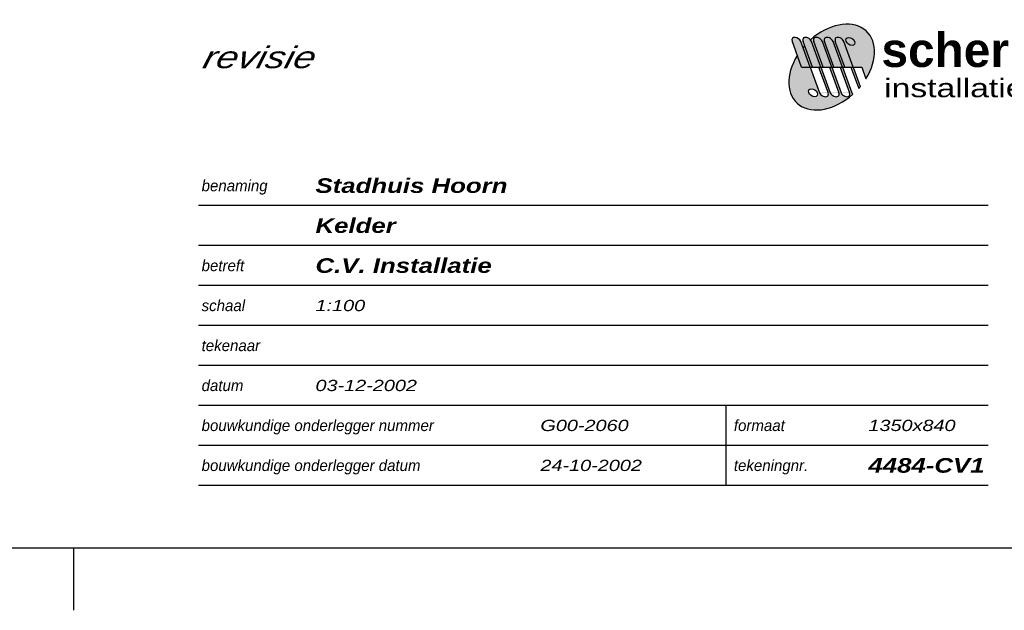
# Model space of a CAD drawing. Header units: millimetres. Extents: x -13501 to 278776, y 0 to 252300.
# Tile 11 of 132: x 111736 to 127508, y 0 to 9456. Entities that reach past the tile are written whole.
import ezdxf
from ezdxf.enums import TextEntityAlignment as Align

# ---------------------------------------------------------------- set-up
doc = ezdxf.new("R2010")
doc.units = ezdxf.units.MM
doc.header["$LTSCALE"] = 100
doc.layers.get('0').update_dxf_attribs({"linetype": 'CONTINUOUS'})
for name, color, linetype in [('Schermer logo', 7, 'CONTINUOUS'), ('SCHERMER_KADER', 7, 'CONTINUOUS'), ('SCHERMER_ONDERHOEK', 7, 'CONTINUOUS')]:
    doc.layers.add(name, color=color, linetype=linetype)
doc.styles.add('B-01', font='GOTHICI.TTF')
doc.styles.add('cg omega', font='GOTHICI.TTF', dxfattribs={"width": 1.32})
doc.styles.add('CG OMEGA BOLD', font='GOTHICBI.TTF', dxfattribs={"width": 1.32})
doc.styles.add('Schermer', font='swisseb.ttf')
doc.styles.add('Schermer1', font='swiss.ttf')

# ---------------------------------------------------------------- blocks, each defined once
blk = doc.blocks.new('LOGONIEUW')
at = {"layer": 'Schermer logo'}
h = blk.add_hatch(color=162, dxfattribs=at)
edge = h.paths.add_edge_path()
edge.add_line((11.8, 6.94), (12.48, 5.06))
edge.add_ellipse((6.99, 6.94), major_axis=(5.66, 5.66), ratio=0.6875, start_angle=288.6591, end_angle=445.0096)
edge.add_ellipse((3.09, 11.05), major_axis=(-0.672, 0.461), ratio=0.653108, start_angle=226.4275, end_angle=249.4825, ccw=False)
edge.add_line((3.77, 11.05), (5.27, 6.94))
edge.add_line((5.27, 6.94), (5.63, 6.94))
edge.add_line((5.63, 6.94), (4.13, 11.05))
edge.add_ellipse((4.81, 11.05), major_axis=(-0.672, 0.461), ratio=0.653108, start_angle=226.4275, end_angle=406.4275, ccw=False)
edge.add_line((5.5, 11.05), (7, 6.94))
edge.add_line((7, 6.94), (7.36, 6.94))
edge.add_line((7.36, 6.94), (5.86, 11.05))
edge.add_ellipse((6.54, 11.05), major_axis=(-0.672, 0.461), ratio=0.653108, start_angle=226.4275, end_angle=406.4275, ccw=False)
edge.add_line((7.22, 11.05), (8.72, 6.94))
edge.add_line((8.72, 6.94), (9.08, 6.94))
edge.add_line((9.08, 6.94), (7.58, 11.05))
edge.add_ellipse((8.26, 11.05), major_axis=(-0.672, 0.461), ratio=0.653108, start_angle=226.4275, end_angle=406.4275, ccw=False)
edge.add_line((8.94, 11.05), (10.44, 6.94))
edge.add_line((10.44, 6.94), (11.8, 6.94))
edge = h.paths.add_edge_path(flags=16)
edge.add_ellipse((9.99, 11.05), major_axis=(-0.672, 0.46), ratio=0.653962, start_angle=0, end_angle=360)
h = blk.add_hatch(color=240, dxfattribs=at)
edge = h.paths.add_edge_path()
edge.add_ellipse((9.99, 11.05), major_axis=(-0.672, 0.46), ratio=0.653962, start_angle=0, end_angle=360)
edge = h.paths.add_edge_path()
edge.add_line((9.08, 6.94), (10.08, 6.94))
edge.add_line((10.08, 6.94), (10.44, 6.94))
edge.add_line((10.44, 6.94), (8.94, 11.05))
edge.add_ellipse((8.26, 11.05), major_axis=(-0.672, 0.461), ratio=0.653108, start_angle=226.4275, end_angle=406.4275)
edge.add_line((7.58, 11.05), (9.08, 6.94))
edge = h.paths.add_edge_path()
edge.add_line((7.36, 6.94), (8.36, 6.94))
edge.add_line((8.36, 6.94), (8.72, 6.94))
edge.add_line((8.72, 6.94), (7.22, 11.05))
edge.add_ellipse((6.54, 11.05), major_axis=(-0.672, 0.461), ratio=0.653108, start_angle=226.4275, end_angle=406.4275)
edge.add_line((5.86, 11.05), (7.36, 6.94))
edge = h.paths.add_edge_path()
edge.add_ellipse((4.81, 11.05), major_axis=(-0.672, 0.461), ratio=0.653108, start_angle=226.4275, end_angle=406.4275)
edge.add_line((4.13, 11.05), (5.63, 6.94))
edge.add_line((5.63, 6.94), (6.63, 6.94))
edge.add_line((6.63, 6.94), (7, 6.94))
edge.add_line((7, 6.94), (5.5, 11.05))
edge = h.paths.add_edge_path()
edge.add_ellipse((3.09, 11.05), major_axis=(-0.672, 0.461), ratio=0.653108, start_angle=226.4275, end_angle=406.4275)
edge.add_line((2.41, 11.05), (3.91, 6.94))
edge.add_line((3.91, 6.94), (4.91, 6.94))
edge.add_line((4.91, 6.94), (5.27, 6.94))
edge.add_line((5.27, 6.94), (3.77, 11.05))
edge = h.paths.add_edge_path()
edge.add_line((2.18, 6.94), (3.55, 6.94))
edge.add_line((3.55, 6.94), (2.05, 11.05))
edge.add_ellipse((1.37, 11.05), major_axis=(-0.675, 0.464), ratio=0.646817, start_angle=226.7603, end_angle=398.8857)
edge.add_line((0.65, 11.14), (2.18, 6.94))
h = blk.add_hatch(color=162, dxfattribs=at)
h.paths.add_polyline_path([(73.52, 10.06, 1), (71.55, 10.06, 1)])
h.paths.add_polyline_path([(73.43, 10.06, 1), (71.64, 10.06, 1)], flags=16)
h.paths.add_polyline_path([(71.67, 9.24), (73.4, 9.24), (73.4, 10.89), (71.67, 10.89)], flags=24)
h = blk.add_hatch(color=162, dxfattribs=at)
edge = h.paths.add_edge_path()
edge.add_line((3.55, 6.94), (3.91, 6.94))
edge.add_line((3.91, 6.94), (2.66, 10.36))
edge.add_ellipse((6.99, 6.94), major_axis=(5.66, 5.66), ratio=0.6875, start_angle=94.5809, end_angle=97.3751)
edge.add_line((2.41, 10.07), (3.55, 6.94))
h = blk.add_hatch(color=162, dxfattribs=at)
edge = h.paths.add_edge_path()
edge.add_line((3.55, 6.94), (2.18, 6.94))
edge.add_line((2.18, 6.94), (1.5, 8.82))
edge.add_ellipse((6.99, 6.94), major_axis=(5.66, 5.66), ratio=0.6875, start_angle=108.5952, end_angle=265.1414)
edge.add_ellipse((10.9, 2.83), major_axis=(0.672, -0.461), ratio=0.653108, start_angle=226.4275, end_angle=249.5923, ccw=False)
edge.add_line((10.22, 2.83), (8.72, 6.94))
edge.add_line((8.72, 6.94), (8.36, 6.94))
edge.add_line((8.36, 6.94), (9.86, 2.83))
edge.add_ellipse((9.18, 2.83), major_axis=(0.672, -0.461), ratio=0.653108, start_angle=226.4275, end_angle=406.4275, ccw=False)
edge.add_line((8.5, 2.83), (7, 6.94))
edge.add_line((7, 6.94), (6.63, 6.94))
edge.add_line((6.63, 6.94), (8.13, 2.83))
edge.add_ellipse((7.45, 2.83), major_axis=(0.672, -0.461), ratio=0.653108, start_angle=226.4275, end_angle=406.4275, ccw=False)
edge.add_line((6.77, 2.83), (5.27, 6.94))
edge.add_line((5.27, 6.94), (4.91, 6.94))
edge.add_line((4.91, 6.94), (6.41, 2.83))
edge.add_ellipse((5.73, 2.83), major_axis=(0.672, -0.461), ratio=0.653108, start_angle=226.4275, end_angle=406.4275, ccw=False)
edge.add_line((5.05, 2.83), (3.55, 6.94))
edge = h.paths.add_edge_path(flags=16)
edge.add_ellipse((4, 2.83), major_axis=(0.672, -0.46), ratio=0.653962, start_angle=0, end_angle=360)
h = blk.add_hatch(color=162, dxfattribs=at)
edge = h.paths.add_edge_path()
edge.add_ellipse((6.99, 6.94), major_axis=(5.66, 5.66), ratio=0.6875, start_angle=274.7153, end_angle=277.5125)
edge.add_line((11.58, 3.82), (10.44, 6.94))
edge.add_line((10.44, 6.94), (10.08, 6.94))
edge.add_line((10.08, 6.94), (11.33, 3.53))
at = {"layer": 'Schermer logo', "color": 240}
for p, q in [((2.18, 6.94), (0.65, 11.15)), ((3.55, 6.94), (2.05, 11.05)), ((3.91, 6.94), (2.41, 11.05)), ((5.27, 6.94), (3.77, 11.05)), ((5.63, 6.94), (4.13, 11.05)), ((7, 6.94), (5.5, 11.05)), ((7.36, 6.94), (5.86, 11.05)), ((8.72, 6.94), (7.22, 11.05)), ((9.08, 6.94), (7.58, 11.05)), ((10.44, 6.94), (8.94, 11.05)), ((2.18, 6.94), (3.55, 6.94)), ((3.91, 6.94), (4.91, 6.94)), ((4.91, 6.94), (5.27, 6.94)), ((5.63, 6.94), (6.63, 6.94)), ((6.63, 6.94), (7, 6.94)), ((7.36, 6.94), (8.36, 6.94)), ((8.36, 6.94), (8.72, 6.94)), ((9.08, 6.94), (10.08, 6.94)), ((10.08, 6.94), (10.44, 6.94))]:
    blk.add_line(p, q, dxfattribs=at)
at = {"layer": 'Schermer logo', "color": 162}
for p, q in [((3.55, 6.94), (5.05, 2.83)), ((3.55, 6.94), (3.91, 6.94)), ((4.91, 6.94), (6.41, 2.83)), ((5.27, 6.94), (6.77, 2.83)), ((5.27, 6.94), (5.63, 6.94)), ((6.63, 6.94), (8.13, 2.83)), ((7, 6.94), (8.5, 2.83)), ((7, 6.94), (7.36, 6.94)), ((8.36, 6.94), (9.86, 2.83)), ((8.72, 6.94), (10.22, 2.83)), ((8.72, 6.94), (9.08, 6.94)), ((10.08, 6.94), (11.33, 3.53)), ((10.44, 6.94), (11.58, 3.82)), ((10.44, 6.94), (11.8, 6.94)), ((11.8, 6.94), (12.48, 5.06))]:
    blk.add_line(p, q, dxfattribs=at)
for radius in [0.984, 0.893]:
    blk.add_circle((72.54, 10.06), radius, dxfattribs=at)
for centre, major_axis, ratio, start_param, end_param in [((6.99, 6.94), (5.66, 5.66), 0.6875, 5.038051, 7.766882), ((6.99, 6.94), (5.66, 5.66), 0.6875, 1.650748, 1.699515), ((6.99, 6.94), (5.66, 5.66), 0.6875, 1.895343, 4.62759), ((6.99, 6.94), (5.66, 5.66), 0.6875, 4.794687, 4.843506), ((5.73, 2.83), (0.672, -0.461), 0.653108, 3.951906, 7.093499), ((7.45, 2.83), (0.672, -0.461), 0.653108, 3.951906, 7.093499), ((9.18, 2.83), (0.672, -0.461), 0.653108, 3.951906, 7.093499), ((10.9, 2.83), (0.672, -0.461), 0.653108, 3.951906, 4.356207)]:
    blk.add_ellipse(centre, major_axis=major_axis, ratio=ratio, start_param=start_param, end_param=end_param, dxfattribs=at)
at = {"layer": 'Schermer logo', "color": 240}
for centre, major_axis, ratio, start_param, end_param in [((1.37, 11.05), (-0.675, 0.464), 0.646817, 3.957713, 6.961868), ((3.09, 11.05), (-0.672, 0.461), 0.653108, 3.951906, 7.093499), ((4.81, 11.05), (-0.672, 0.461), 0.653108, 3.951906, 7.093499), ((6.54, 11.05), (-0.672, 0.461), 0.653108, 3.951906, 7.093499), ((8.26, 11.05), (-0.672, 0.461), 0.653108, 3.951906, 7.093499)]:
    blk.add_ellipse(centre, major_axis=major_axis, ratio=ratio, start_param=start_param, end_param=end_param, dxfattribs=at)
blk.add_ellipse((9.99, 11.05), major_axis=(-0.672, 0.46), ratio=0.653962, dxfattribs=at)
at = {"layer": 'Schermer logo', "color": 162}
blk.add_ellipse((4, 2.83), major_axis=(0.672, -0.46), ratio=0.653962, dxfattribs=at)
at = {"layer": 'Schermer logo', "color": 240, "style": 'Schermer'}
blk.add_text('schermer', height=5.478, dxfattribs=at).set_placement((14.97, 6.95))
at = {"layer": 'Schermer logo', "color": 162, "style": 'Schermer'}
blk.add_text('bv', height=5.478, dxfattribs=at).set_placement((59.65, 6.95))
at = {"layer": 'Schermer logo', "color": 162, "style": 'B-01'}
blk.add_text('R', height=1.1, dxfattribs=at).set_placement((72.54, 10.06), align=Align.MIDDLE)
at = {"layer": 'Schermer logo', "color": 162, "style": 'Schermer1', "width": 1.3}
for s, height, p in [('installatietechniek', 2.9672, (15.41, 2.11)), ('hoorn', 2.967, (60.04, 2.11))]:
    blk.add_text(s, height=height, dxfattribs=at).set_placement(p)
blk = doc.blocks.new('1350x840')
at = {"layer": 'SCHERMER_KADER', "color": 8, "linetype": 'Continuous'}
blk.add_line((-1316, 0), (0, 0), dxfattribs=at)
at = {"layer": 'SCHERMER_KADER', "color": 9}
blk.add_line((-200, 0), (-200, -10), dxfattribs=at)
at = {"layer": 'SCHERMER_ONDERHOEK', "color": 9, "linetype": 'Continuous'}
for p, q in [((-53.5, 54.8), (-180, 54.8)), ((-53.5, 48.4), (-180, 48.4)), ((-53.5, 42), (-180, 42)), ((-53.5, 35.6), (-180, 35.6)), ((-53.5, 29.2), (-180, 29.2)), ((-53.5, 22.8), (-180, 22.8)), ((-95.5, 10), (-95.5, 22.8)), ((-53.5, 16.4), (-180, 16.4)), ((-53.5, 10), (-180, 10))]:
    blk.add_line(p, q, dxfattribs=at)
at = {"layer": 'SCHERMER_ONDERHOEK'}
blk.add_blockref('LOGONIEUW', (-85.57, 70.04), dxfattribs=at)
at = {"layer": 'SCHERMER_ONDERHOEK', "style": 'B-01'}
for s, p in [('benaming', (-179.5, 58)), ('betreft', (-179.5, 45.2)), ('schaal', (-179.5, 38.8)), ('tekenaar', (-179.5, 32.4)), ('datum', (-179.5, 26)), ('bouwkundige onderlegger nummer', (-179.5, 19.6)), ('formaat', (-94.24, 19.6)), ('bouwkundige onderlegger datum', (-179.5, 13.2)), ('tekeningnr.', (-94.24, 13.2))]:
    blk.add_text(s, height=1.8, dxfattribs=at).set_placement(p, align=Align.MIDDLE_LEFT)
for tag, p in [('WIJZA', (-161.01, 168.4)), ('WIJZG', (-75.51, 168.4)), ('OMSCHRIJVINGA', (-161.01, 162)), ('OMSCHRIJVINGG', (-75.51, 162)), ('WIJZB', (-161.01, 155.6)), ('WIJZH', (-75.51, 155.6)), ('OMSCHRIJVINGB', (-161.01, 149.2)), ('OMSCHRIJVINGH', (-75.51, 149.2)), ('WIJZC', (-161.01, 142.8)), ('WIJZI', (-75.51, 142.8)), ('OMSCHRIJVINGC', (-161.01, 136.4)), ('OMSCHRIJVINGI', (-75.51, 136.4)), ('WIJZD', (-161.01, 130)), ('WIJZJ', (-75.51, 130)), ('OMSCHRIJVINGD', (-161.01, 123.6)), ('OMSCHRIJVINGJ', (-75.51, 123.6)), ('WIJZE', (-161.01, 117.2)), ('WIJZK', (-75.51, 117.2)), ('OMSCHRIJVINGE', (-161.01, 110.8)), ('OMSCHRIJVINGK', (-75.51, 110.8)), ('WIJZF', (-161.01, 104.4)), ('WIJZL', (-75.51, 104.4)), ('OMSCHRIJVINGF', (-161.01, 98)), ('OMSCHRIJVINGL', (-75.51, 98))]:
    blk.add_attdef(tag, text='', height=1.8, dxfattribs=at).set_placement(p, align=Align.MIDDLE_LEFT)
at = {"layer": 'SCHERMER_ONDERHOEK', "style": 'cg omega', "oblique": 15, "width": 1.32}
blk.add_attdef('STATUS', (-179.5, 76.8), '', height=3.5, dxfattribs=at)
at = {"layer": 'SCHERMER_ONDERHOEK', "width": 1.32}
for tag, height, style, p in [('BENAMING', 2.34, 'CG OMEGA BOLD', (-161.26, 58)), ('BENAMING2', 2.34, 'CG OMEGA BOLD', (-161.26, 51.6)), ('BETREFT', 2.34, 'CG OMEGA BOLD', (-161.26, 45.2)), ('SCHAAL', 1.8, 'cg omega', (-161.26, 38.8)), ('DATUM', 1.8, 'cg omega', (-161.26, 26)), ('A?', 1.8, 'cg omega', (-72.69, 19.6)), ('NR', 1.8, 'cg omega', (-125.23, 19.6)), ('TEKNR.', 2.34, 'CG OMEGA BOLD', (-72.69, 13.2)), ('DD', 1.8, 'cg omega', (-125.23, 13.2))]:
    blk.add_attdef(tag, text='', height=height, dxfattribs=dict(at, style=style)).set_placement(p, align=Align.MIDDLE_LEFT)

msp = doc.modelspace()

# ---------------------------------------------------------------- block references
ref = msp.add_blockref('1350x840', (132600, 1000), dxfattribs=dict(xscale=100, yscale=100, zscale=100))
ref.add_attrib('BENAMING', 'Stadhuis Hoorn', dxfattribs={"layer": 'SCHERMER_ONDERHOEK', "height": 234, "style": 'CG OMEGA BOLD', "width": 1.32}).set_placement((116474, 6800), align=Align.MIDDLE_LEFT)
ref.add_attrib('BENAMING2', 'Kelder', dxfattribs={"layer": 'SCHERMER_ONDERHOEK', "height": 234, "style": 'CG OMEGA BOLD', "width": 1.32}).set_placement((116474, 6160), align=Align.MIDDLE_LEFT)
ref.add_attrib('BETREFT', 'C.V. Installatie', dxfattribs={"layer": 'SCHERMER_ONDERHOEK', "height": 234, "style": 'CG OMEGA BOLD', "width": 1.32}).set_placement((116474, 5520), align=Align.MIDDLE_LEFT)
ref.add_attrib('TEKNR.', '4484-CV1', dxfattribs={"layer": 'SCHERMER_ONDERHOEK', "height": 234, "style": 'CG OMEGA BOLD', "width": 1.32}).set_placement((125331, 2320), align=Align.MIDDLE_LEFT)
ref.add_attrib('DATUM', '03-12-2002', dxfattribs={"layer": 'SCHERMER_ONDERHOEK', "height": 180, "style": 'cg omega', "width": 1.32}).set_placement((116474, 3600), align=Align.MIDDLE_LEFT)
ref.add_attrib('A?', '1350x840', dxfattribs={"layer": 'SCHERMER_ONDERHOEK', "height": 180, "style": 'cg omega', "width": 1.32}).set_placement((125331, 2960), align=Align.MIDDLE_LEFT)
ref.add_attrib('SCHAAL', '1:100', dxfattribs={"layer": 'SCHERMER_ONDERHOEK', "height": 180, "style": 'cg omega', "width": 1.32}).set_placement((116474, 4880), align=Align.MIDDLE_LEFT)
ref.add_attrib('NR', 'G00-2060', dxfattribs={"layer": 'SCHERMER_ONDERHOEK', "height": 180, "style": 'cg omega', "width": 1.32}).set_placement((120077, 2960), align=Align.MIDDLE_LEFT)
ref.add_attrib('DD', '24-10-2002', dxfattribs={"layer": 'SCHERMER_ONDERHOEK', "height": 180, "style": 'cg omega', "width": 1.32}).set_placement((120077, 2320), align=Align.MIDDLE_LEFT)
ref.add_attrib('STATUS', 'revisie', (114650, 8680), dxfattribs={"layer": 'SCHERMER_ONDERHOEK', "height": 350, "style": 'cg omega', "oblique": 15, "width": 1.32})

doc.saveas('drawing.dxf')
